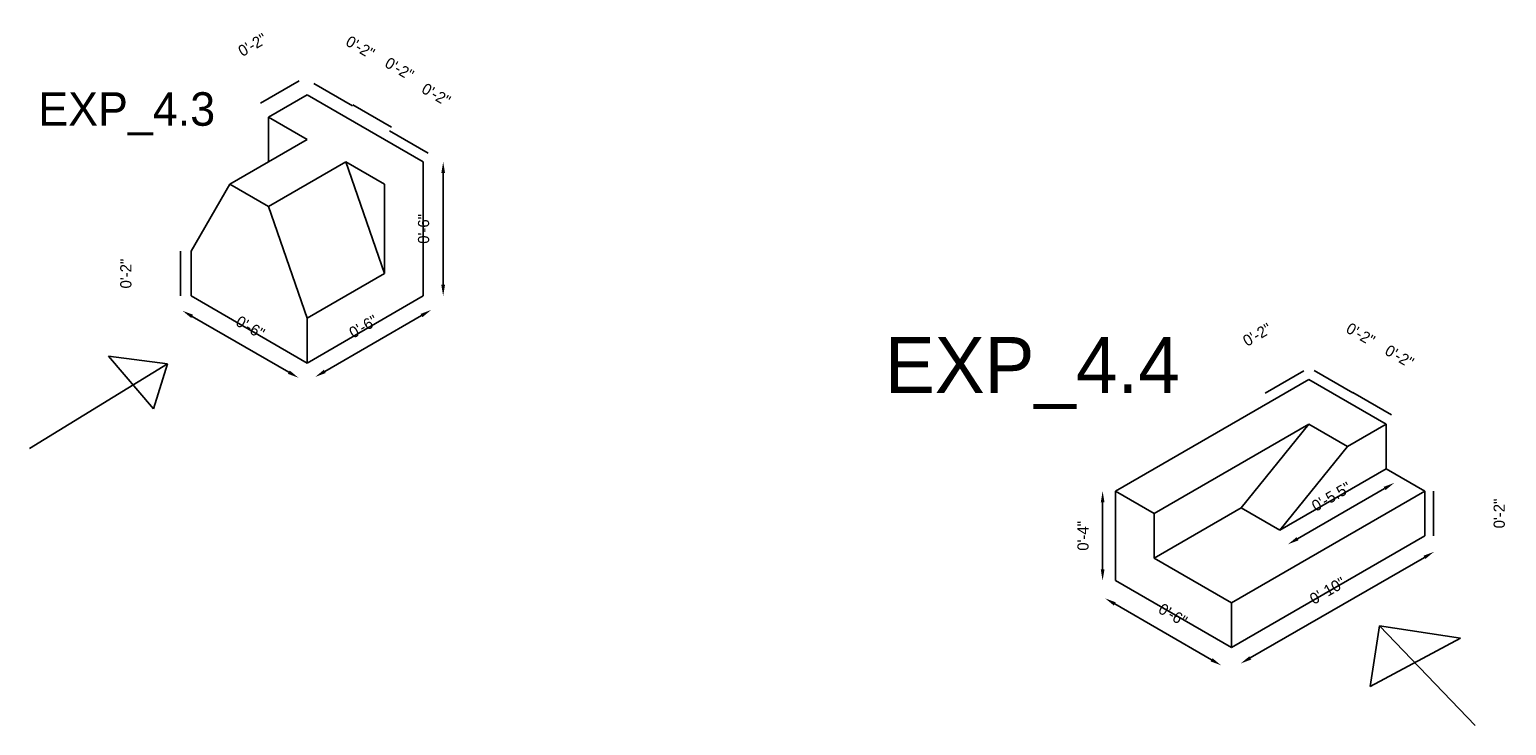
# Model space of a CAD drawing. Header units: inches. Extents: x 804 to 1464, y 1069 to 1521.
# Tile 3 of 5: x 1065 to 1131, y 1358 to 1389. Entities that reach past the tile are written whole.
import ezdxf

# ---------------------------------------------------------------- set-up
doc = ezdxf.new("R2010")
doc.units = ezdxf.units.IN
doc.dimstyles.new('ISO-25', dxfattribs={"dimtxt": 0.5, "dimasz": 0.5, "dimexe": 1.25, "dimexo": 0.625, "dimtad": 1, "dimdec": 1, "dimzin": 9, "dimlunit": 3, "dimtxsty": 'Standard', "dimcen": 2.5, "dimse1": 1, "dimse2": 1, "dimadec": 0, "dimazin": 0, "dimtfac": 1, "dimtdec": 1, "dimtmove": 2, "dimatfit": 3, "dimfxl": 1, "dimarcsym": 0})

# ---------------------------------------------------------------- blocks, each defined once
blk = doc.blocks.new('*D18')
at = {"color": 0, "lineweight": -2}
blk.add_line((1071.688, 1379.238), (1071.688, 1377.238), dxfattribs=at)
at = {"layer": 'Defpoints', "color": 0}
for p in [(1072.165, 1379.238), (1071.688, 1377.238), (1072.165, 1377.238)]:
    blk.add_point(p, dxfattribs=at)
at = {"color": 0, "insert": (1069.25, 1378.238), "char_height": 0.5, "attachment_point": 5, "rotation": 90}
blk.add_mtext('0\'-2"', dxfattribs=at)
blk = doc.blocks.new('*D19')
at = {"color": 0, "lineweight": -2}
blk.add_line((1072.215, 1376.326), (1076.546, 1373.826), dxfattribs=at)
at = {"color": 0}
for points in [[(1072.257, 1376.398), (1072.174, 1376.253), (1071.782, 1376.576)], [(1076.587, 1373.898), (1076.504, 1373.753), (1076.979, 1373.576)]]:
    blk.add_solid(points, dxfattribs=at)
at = {"layer": 'Defpoints', "color": 0}
for p in [(1072.165, 1377.238), (1077.361, 1374.238), (1076.979, 1373.576)]:
    blk.add_point(p, dxfattribs=at)
at = {"color": 0, "insert": (1074.818, 1375.833), "char_height": 0.5, "attachment_point": 5, "rotation": 330}
blk.add_mtext('0\'-6"', dxfattribs=at)
blk = doc.blocks.new('*D20')
at = {"color": 0, "lineweight": -2}
blk.add_line((1082.485, 1376.364), (1078.155, 1373.864), dxfattribs=at)
at = {"color": 0}
for points in [[(1082.443, 1376.436), (1082.527, 1376.291), (1082.918, 1376.614)], [(1078.113, 1373.936), (1078.196, 1373.791), (1077.722, 1373.614)]]:
    blk.add_solid(points, dxfattribs=at)
at = {"layer": 'Defpoints', "color": 0}
for p in [(1082.557, 1377.238), (1077.361, 1374.238), (1077.722, 1373.614)]:
    blk.add_point(p, dxfattribs=at)
at = {"color": 0, "insert": (1079.882, 1375.871), "char_height": 0.5, "attachment_point": 5, "rotation": 30}
blk.add_mtext('0\'-6"', dxfattribs=at)
blk = doc.blocks.new('*D21')
at = {"color": 0, "lineweight": -2}
blk.add_line((1083.452, 1382.738), (1083.452, 1377.738), dxfattribs=at)
at = {"color": 0}
for points in [[(1083.368, 1382.738), (1083.535, 1382.738), (1083.452, 1383.238)], [(1083.368, 1377.738), (1083.535, 1377.738), (1083.452, 1377.238)]]:
    blk.add_solid(points, dxfattribs=at)
at = {"layer": 'Defpoints', "color": 0}
for p in [(1082.557, 1383.238), (1082.557, 1377.238), (1083.452, 1377.238)]:
    blk.add_point(p, dxfattribs=at)
at = {"color": 0, "insert": (1082.577, 1380.238), "char_height": 0.5, "attachment_point": 5, "rotation": 90}
blk.add_mtext('0\'-6"', dxfattribs=at)
blk = doc.blocks.new('*D22')
at = {"color": 0, "lineweight": -2}
blk.add_line((1082.785, 1383.632), (1081.053, 1384.632), dxfattribs=at)
at = {"layer": 'Defpoints', "color": 0}
for p in [(1081.053, 1384.632), (1080.825, 1384.238), (1082.557, 1383.238)]:
    blk.add_point(p, dxfattribs=at)
at = {"color": 0, "insert": (1083.137, 1386.243), "char_height": 0.5, "attachment_point": 5, "rotation": 330}
blk.add_mtext('0\'-2"', dxfattribs=at)
blk = doc.blocks.new('*D23')
at = {"color": 0, "lineweight": -2}
blk.add_line((1079.409, 1385.786), (1081.141, 1384.786), dxfattribs=at)
at = {"layer": 'Defpoints', "color": 0}
for p in [(1079.093, 1385.238), (1081.141, 1384.786), (1080.825, 1384.238)]:
    blk.add_point(p, dxfattribs=at)
at = {"color": 0, "insert": (1081.494, 1387.397), "char_height": 0.5, "attachment_point": 5, "rotation": 330}
blk.add_mtext('0\'-2"', dxfattribs=at)
blk = doc.blocks.new('*D24')
at = {"color": 0, "lineweight": -2}
blk.add_line((1079.388, 1385.75), (1077.656, 1386.75), dxfattribs=at)
at = {"layer": 'Defpoints', "color": 0}
for p in [(1077.656, 1386.75), (1077.361, 1386.238), (1079.093, 1385.238)]:
    blk.add_point(p, dxfattribs=at)
at = {"color": 0, "insert": (1079.741, 1388.36), "char_height": 0.5, "attachment_point": 5, "rotation": 330}
blk.add_mtext('0\'-2"', dxfattribs=at)
blk = doc.blocks.new('*D25')
at = {"color": 0, "lineweight": -2}
blk.add_line((1075.269, 1385.862), (1077.001, 1386.862), dxfattribs=at)
at = {"layer": 'Defpoints', "color": 0}
for p in [(1077.001, 1386.862), (1077.361, 1386.238), (1075.629, 1385.238)]:
    blk.add_point(p, dxfattribs=at)
at = {"color": 0, "insert": (1074.916, 1388.473), "char_height": 0.5, "attachment_point": 5, "rotation": 30}
blk.add_mtext('0\'-2"', dxfattribs=at)
blk = doc.blocks.new('*D26')
at = {"color": 0, "lineweight": -2}
blk.add_line((1119.579, 1361.043), (1127.373, 1365.543), dxfattribs=at)
at = {"color": 0}
for points in [[(1127.331, 1365.615), (1127.414, 1365.471), (1127.806, 1365.793)], [(1119.537, 1361.115), (1119.62, 1360.971), (1119.146, 1360.793)]]:
    blk.add_solid(points, dxfattribs=at)
at = {"layer": 'Defpoints', "color": 0}
for p in [(1127.395, 1366.505), (1127.806, 1365.793), (1118.735, 1361.505)]:
    blk.add_point(p, dxfattribs=at)
at = {"color": 0, "insert": (1123.038, 1364.051), "char_height": 0.5, "attachment_point": 5, "rotation": 30}
blk.add_mtext('0\'-10"', dxfattribs=at)
blk = doc.blocks.new('*D27')
at = {"color": 0, "lineweight": -2}
blk.add_line((1113.513, 1363.46), (1117.843, 1360.96), dxfattribs=at)
at = {"color": 0}
for points in [[(1113.554, 1363.532), (1113.471, 1363.388), (1113.08, 1363.71)], [(1117.884, 1361.032), (1117.801, 1360.888), (1118.276, 1360.71)]]:
    blk.add_solid(points, dxfattribs=at)
at = {"layer": 'Defpoints', "color": 0}
for p in [(1113.539, 1364.505), (1118.735, 1361.505), (1118.276, 1360.71)]:
    blk.add_point(p, dxfattribs=at)
at = {"color": 0, "insert": (1116.115, 1362.968), "char_height": 0.5, "attachment_point": 5, "rotation": 330}
blk.add_mtext('0\'-6"', dxfattribs=at)
blk = doc.blocks.new('*D28')
at = {"color": 0, "lineweight": -2}
blk.add_line((1112.969, 1368.005), (1112.969, 1365.005), dxfattribs=at)
at = {"color": 0}
for points in [[(1112.886, 1368.005), (1113.053, 1368.005), (1112.969, 1368.505)], [(1112.886, 1365.005), (1113.053, 1365.005), (1112.969, 1364.505)]]:
    blk.add_solid(points, dxfattribs=at)
at = {"layer": 'Defpoints', "color": 0}
for p in [(1113.539, 1368.505), (1112.969, 1364.505), (1113.539, 1364.505)]:
    blk.add_point(p, dxfattribs=at)
at = {"color": 0, "insert": (1112.094, 1366.505), "char_height": 0.5, "attachment_point": 5, "rotation": 90}
blk.add_mtext('0\'-4"', dxfattribs=at)
blk = doc.blocks.new('*D29')
at = {"color": 0, "lineweight": -2}
blk.add_line((1125.594, 1368.625), (1121.696, 1366.375), dxfattribs=at)
at = {"color": 0}
for points in [[(1125.552, 1368.697), (1125.635, 1368.553), (1126.027, 1368.875)], [(1121.655, 1366.447), (1121.738, 1366.303), (1121.263, 1366.125)]]:
    blk.add_solid(points, dxfattribs=at)
at = {"layer": 'Defpoints', "color": 0}
for p in [(1125.663, 1369.505), (1120.9, 1366.755), (1121.263, 1366.125)]:
    blk.add_point(p, dxfattribs=at)
at = {"color": 0, "insert": (1123.208, 1368.258), "char_height": 0.5, "attachment_point": 5, "rotation": 30}
blk.add_mtext('0\'-5.5"', dxfattribs=at)
blk = doc.blocks.new('*D30')
at = {"color": 0, "lineweight": -2}
blk.add_line((1127.787, 1366.505), (1127.787, 1368.505), dxfattribs=at)
at = {"layer": 'Defpoints', "color": 0}
for p in [(1127.395, 1368.505), (1127.787, 1368.505), (1127.395, 1366.505)]:
    blk.add_point(p, dxfattribs=at)
at = {"color": 0, "insert": (1130.724, 1367.505), "char_height": 0.5, "attachment_point": 5, "rotation": 90}
blk.add_mtext('0\'-2"', dxfattribs=at)
blk = doc.blocks.new('*D31')
at = {"color": 0, "lineweight": -2}
blk.add_line((1122.432, 1373.909), (1124.164, 1372.909), dxfattribs=at)
at = {"layer": 'Defpoints', "color": 0}
for p in [(1122.199, 1373.505), (1123.931, 1372.505), (1124.164, 1372.909)]:
    blk.add_point(p, dxfattribs=at)
at = {"color": 0, "insert": (1124.517, 1375.52), "char_height": 0.5, "attachment_point": 5, "rotation": 330}
blk.add_mtext('0\'-2"', dxfattribs=at)
blk = doc.blocks.new('*D32')
at = {"color": 0, "lineweight": -2}
blk.add_line((1124.171, 1372.921), (1125.903, 1371.921), dxfattribs=at)
at = {"layer": 'Defpoints', "color": 0}
for p in [(1123.931, 1372.505), (1125.903, 1371.921), (1125.663, 1371.505)]:
    blk.add_point(p, dxfattribs=at)
at = {"color": 0, "insert": (1126.256, 1374.532), "char_height": 0.5, "attachment_point": 5, "rotation": 330}
blk.add_mtext('0\'-2"', dxfattribs=at)
blk = doc.blocks.new('*D33')
at = {"color": 0, "lineweight": -2}
blk.add_line((1121.974, 1373.895), (1120.242, 1372.895), dxfattribs=at)
at = {"layer": 'Defpoints', "color": 0}
for p in [(1122.199, 1373.505), (1120.242, 1372.895), (1120.467, 1372.505)]:
    blk.add_point(p, dxfattribs=at)
at = {"color": 0, "insert": (1119.889, 1375.506), "char_height": 0.5, "attachment_point": 5, "rotation": 30}
blk.add_mtext('0\'-2"', dxfattribs=at)

msp = doc.modelspace()

# ---------------------------------------------------------------- linework, layer by layer
for p, q in [((1077.361, 1386.238), (1075.629, 1385.238)), ((1079.093, 1385.238), (1077.361, 1386.238)), ((1075.629, 1385.238), (1077.361, 1384.238)), ((1075.629, 1385.238), (1075.629, 1383.238)), ((1080.825, 1384.238), (1079.093, 1385.238)), ((1077.361, 1384.238), (1073.897, 1382.238)), ((1082.557, 1383.238), (1080.825, 1384.238)), ((1075.629, 1381.238), (1079.093, 1383.238)), ((1079.093, 1383.238), (1080.825, 1382.238)), ((1079.093, 1383.238), (1080.825, 1378.238)), ((1082.557, 1377.238), (1082.557, 1383.238)), ((1072.165, 1379.238), (1073.897, 1382.238)), ((1073.897, 1382.238), (1075.629, 1381.238)), ((1080.825, 1382.238), (1080.825, 1378.238)), ((1077.361, 1376.238), (1075.629, 1381.238)), ((1072.165, 1377.238), (1072.165, 1379.238)), ((1080.825, 1378.238), (1077.361, 1376.238)), ((1072.165, 1377.238), (1077.361, 1374.238)), ((1077.361, 1374.238), (1082.557, 1377.238)), ((1077.361, 1376.238), (1077.361, 1374.238)), ((1071.118, 1374.207), (1068.469, 1374.549)), ((1068.469, 1374.549), (1070.491, 1372.185)), ((1064.937, 1370.42), (1071.118, 1374.207)), ((1070.491, 1372.185), (1071.118, 1374.207)), ((1122.199, 1373.505), (1113.539, 1368.505)), ((1122.199, 1373.505), (1120.467, 1372.505)), ((1123.931, 1372.505), (1122.199, 1373.505)), ((1125.663, 1371.505), (1123.931, 1372.505)), ((1122.199, 1371.505), (1115.271, 1367.505)), ((1119.168, 1367.755), (1122.199, 1371.505)), ((1123.931, 1370.505), (1122.199, 1371.505)), ((1125.663, 1371.505), (1123.931, 1370.505)), ((1125.663, 1369.505), (1125.663, 1371.505)), ((1123.931, 1370.505), (1120.9, 1366.755)), ((1125.663, 1369.505), (1120.9, 1366.755)), ((1127.395, 1368.505), (1125.663, 1369.505)), ((1113.539, 1368.505), (1113.539, 1364.505)), ((1113.539, 1368.505), (1115.271, 1367.505)), ((1118.735, 1363.505), (1127.395, 1368.505)), ((1127.395, 1366.505), (1127.395, 1368.505)), ((1119.168, 1367.755), (1115.271, 1365.505)), ((1115.271, 1367.505), (1115.271, 1365.505)), ((1120.9, 1366.755), (1119.168, 1367.755)), ((1118.735, 1361.505), (1127.395, 1366.505)), ((1115.271, 1365.505), (1118.735, 1363.505)), ((1113.539, 1364.505), (1118.735, 1361.505)), ((1118.735, 1363.505), (1118.735, 1361.505)), ((1125.369, 1362.476), (1124.948, 1359.767)), ((1124.948, 1359.767), (1128.982, 1361.934)), ((1129.644, 1358.022), (1125.369, 1362.476)), ((1128.982, 1361.934), (1125.369, 1362.476))]:
    msp.add_line(p, q)

# ---------------------------------------------------------------- texts
at = {"attachment_point": 1}
for s, insert, char_height, width in [('EXP_4.3', (1065.328, 1386.353), 1.5, 9.36315), ('EXP_4.4', (1103.228, 1375.398), 2.5, 13.54033)]:
    msp.add_mtext(s, dxfattribs=dict(at, insert=insert, char_height=char_height, width=width))

# ---------------------------------------------------------------- dimensions: what is measured, and where the dimension line sits
for p1, p2, distance, picture, middle in [((1075.629, 1385.238), (1077.361, 1386.238), 0.721, '*D25', (1074.916, 1388.473)), ((1079.093, 1385.238), (1077.361, 1386.238), -0.59, '*D24', (1079.741, 1388.36)), ((1079.093, 1385.238), (1080.825, 1384.238), 0.632, '*D23', (1081.494, 1387.397)), ((1082.557, 1383.238), (1080.825, 1384.238), -0.455, '*D22', (1083.137, 1386.243)), ((1082.557, 1383.238), (1082.557, 1377.238), 0.895, '*D21', (1082.577, 1380.238)), ((1072.165, 1379.238), (1072.165, 1377.238), -0.477, '*D18', (1069.25, 1378.238)), ((1072.165, 1377.238), (1077.361, 1374.238), -0.765, '*D19', (1074.818, 1375.833)), ((1082.557, 1377.238), (1077.361, 1374.238), 0.721, '*D20', (1079.882, 1375.871)), ((1122.199, 1373.505), (1120.467, 1372.505), -0.45, '*D33', (1119.889, 1375.506)), ((1122.199, 1373.505), (1123.931, 1372.505), 0.466, '*D31', (1124.517, 1375.52)), ((1123.931, 1372.505), (1125.663, 1371.505), 0.481, '*D32', (1126.256, 1374.532)), ((1125.663, 1369.505), (1120.9, 1366.755), 0.727, '*D29', (1123.208, 1368.258)), ((1113.539, 1368.505), (1113.539, 1364.505), -0.569, '*D28', (1112.094, 1366.505)), ((1127.395, 1366.505), (1127.395, 1368.505), -0.392, '*D30', (1130.724, 1367.505)), ((1118.735, 1361.505), (1127.395, 1366.505), -0.822, '*D26', (1123.038, 1364.051)), ((1113.539, 1364.505), (1118.735, 1361.505), -0.918, '*D27', (1116.115, 1362.968))]:
    dim = msp.add_aligned_dim(p1=p1, p2=p2, distance=distance, dimstyle='ISO-25')
    dim.commit()
    dim.dimension.update_dxf_attribs({"geometry": picture, "text_midpoint": middle})

doc.saveas('drawing.dxf')
